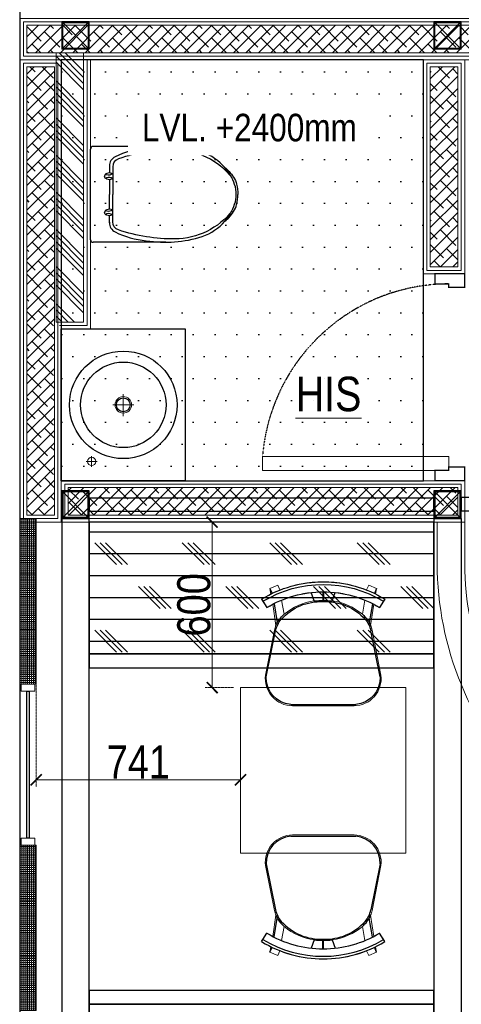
# Model space of a CAD drawing. Header units: millimetres. Extents: x -106827 to 92813, y -35754 to 7831.
# Tile 136 of 150: x -3996 to -2394, y -19645 to -16076. Entities that reach past the tile are written whole.
import ezdxf
from ezdxf.xclip import XClip

# ---------------------------------------------------------------- set-up
doc = ezdxf.new("R2010")
doc.units = ezdxf.units.MM
doc.header["$XCLIPFRAME"] = 2
doc.header["$PDMODE"] = 35
doc.linetypes.add('General Arrangement Plan$0$( Hidden )', pattern=[0.375, 0.25, -0.125])
doc.linetypes.add('General Arrangement Plan$1$HIDDEN', pattern=[0.375, 0.25, -0.125])
for name, color, linetype in [('Elevation hatch', 7, 'Continuous'), ('General Arrangement Plan$1$ID-LOOSE2', 8, 'Continuous'), ('General Arrangement Plan$1$id-partition', 7, 'Continuous'), ('General Arrangement Plan$1$IDS-DOOR', 45, 'Continuous'), ('IFF-35 HEAVY', 100, 'Continuous'), ('L2', 250, 'Continuous'), ('M-HVAC-INSULATION', 7, 'Continuous')]:
    doc.layers.add(name, color=color, linetype=linetype)
for name, color, linetype, lineweight in [('General Arrangement Plan$0$DIM', 7, 'Continuous', 13), ('General Arrangement Plan$1$A-HATCH', 15, 'Continuous', 0), ('General Arrangement Plan$1$A-PARTITION', 23, 'Continuous', 9), ('General Arrangement Plan$1$Finishes', 5, 'Continuous', 13), ('General Arrangement Plan$1$FURN', 252, 'Continuous', 5), ('General Arrangement Plan$1$glass partition', 132, 'Continuous', 0), ('General Arrangement Plan$1$TXT', 6, 'Continuous', 20), ('General Arrangement Plan$1$WALL NEW', 6, 'Continuous', 13), ('TEXT', 7, 'Continuous', 5)]:
    doc.layers.add(name, color=color, linetype=linetype, lineweight=lineweight)
doc.layers.add('General Arrangement Plan$1$MS', color=7, linetype='Continuous', lineweight=0, true_color=0x3c5977)
doc.styles.add('General Arrangement Plan$1$Standard', font='ARIALN.TTF')
doc.styles.get("Standard").update_dxf_attribs({"font": 'ARIALN.TTF'})
doc.dimstyles.new('General Arrangement Plan$1$TFS-Dim', dxfattribs={"dimtxt": 120, "dimasz": 40, "dimexe": 25, "dimexo": 25, "dimgap": 4.5, "dimtad": 1, "dimdec": 0, "dimzin": 0, "dimdsep": 46, "dimtxsty": 'General Arrangement Plan$1$Standard', "dimblk": 'General Arrangement Plan$1$_ArchTick', "dimcen": 0.09, "dimdle": 2, "dimclrd": 256, "dimclre": 8, "dimadec": 0, "dimazin": 0, "dimtfac": 1, "dimtdec": 0, "dimtofl": 0, "dimtmove": 1, "dimatfit": 3, "dimfxl": 1, "dimtolj": 1, "dimtzin": 0, "dimlwd": -1, "dimlwe": -1, "dimarcsym": 0})
pattern_1 = [(0, (-27179.21, -19598.95), (0, 79.375), []), (135, (-27139.52, -19638.64), (-158.75, -158.75), [112.2532, -112.2532]), (135, (-27119.68, -19638.64), (-158.75, -158.75), [112.2532, -112.2532]), (135, (-27099.83, -19638.64), (-158.75, -158.75), [112.2532, -112.2532])]

# ---------------------------------------------------------------- blocks, each defined once
blk = doc.blocks.new('General Arrangement Plan$1$A$C08D46EED')
at = {"lineweight": 0}
for p, q in [((-523.2, 710.2), (-440.8, 609.6)), ((-1219.8, 140, 0), (-1137.4, 39.4))]:
    blk.add_line(p, q, dxfattribs=at)
at = {"linetype": 'Continuous', "lineweight": 0, "const_width": 6}
blk.add_lwpolyline([(-440.8, 609.6), (-523.2, 710.2), (-569.6, 672.2), (-525.3, 618), (-513.6, 627.5), (-475.6, 581.1)], close=True, dxfattribs=at)
blk.add_lwpolyline([(-440.8, 609.6), (-523.2, 710.2), (-569.6, 672.2), (-525.3, 618), (-513.6, 627.5), (-475.6, 581.1)], close=True, dxfattribs=at)
at = {"lineweight": 0}
blk.add_lwpolyline([(-513.6, 627.5), (-560.1, 589.5), (-46.4, -38), (0, 0)], close=True, dxfattribs=at)
blk.add_lwpolyline([(-513.6, 627.5), (-560.1, 589.5), (-46.4, -38), (0, 0)], close=True, dxfattribs=at)
at = {"linetype": 'Continuous', "lineweight": 0, "const_width": 6, "elevation": 0}
blk.add_lwpolyline([(-1138.2, 38.8), (-1220.6, 139.4), (-1174.1, 177.4), (-1129.8, 123.2), (-1141.4, 113.7), (-1103.4, 67.3)], close=True, dxfattribs=at)
blk.add_lwpolyline([(-1138.2, 38.8), (-1220.6, 139.4), (-1174.1, 177.4), (-1129.8, 123.2), (-1141.4, 113.7), (-1103.4, 67.3)], close=True, dxfattribs=at)
at = {"color": 8, "linetype": 'General Arrangement Plan$1$HIDDEN', "ltscale": 0.025}
blk.add_arc((-511.6, 632, 0), 815.6, 219.45, 304.7707, dxfattribs=at)
blk = doc.blocks.new('General Arrangement Plan$1$A$C180F00E5')
at = {"layer": 'General Arrangement Plan$1$ID-LOOSE2', "ltscale": 0.05}
for p, q in [((0.0334, 0.4698), (0.0422, 0.4499)), ((0.2137, 0.42), (0.2013, 0.454)), ((0.249, 0.4567), (0.249, 0.4217)), ((0.249, 0.4567), (0.249, 0.4217)), ((0.249, 0.4567), (0.249, 0.4217)), ((0.249, 0.4567), (0.249, 0.4217)), ((0.251, 0.4567), (0.251, 0.4217)), ((0.251, 0.4567), (0.251, 0.4217)), ((0.251, 0.4567), (0.251, 0.4217)), ((0.251, 0.4567), (0.251, 0.4217)), ((0.2863, 0.42), (0.2987, 0.454)), ((0.4666, 0.4698), (0.4578, 0.4499)), ((0, 0.4273), (0.0056, 0.4182)), ((0.0056, 0.4182), (0.0211, 0.3926)), ((0.0505, 0.4078), (0.0635, 0.3317)), ((0.4495, 0.4078), (0.4365, 0.3317)), ((0.4944, 0.4182), (0.4789, 0.3926)), ((0.5, 0.4273), (0.4944, 0.4182)), ((0.0191, 0.1124), (0.0568, 0.2987)), ((0.4809, 0.1124), (0.4432, 0.2987)), ((0.3817, 0), (0.1183, 0))]:
    blk.add_line(p, q, dxfattribs=at)
for centre, radius, start, end in [((0.25, 0.0159), 0.4814, 90, 121.2845), ((0.25, 0.0159), 0.4707, 58.7155, 121.2845), ((0.25, 0.0159), 0.4814, 58.7155, 90), ((0.25, 0.0159), 0.4408, 90, 121.2845), ((0.25, 0.0159), 0.4408, 58.7155, 90), ((0.2398, 0.2036), 0.2135, 87.2356, 138.4785), ((0.24, 0.1996), 0.2218, 87.4171, 96.8127), ((0.2602, 0.2036), 0.2135, 41.5215, 92.7644), ((0.2602, 0.2036), 0.2135, 92.7472, 92.7644), ((0.26, 0.1996), 0.2218, 83.1873, 92.5829), ((0.2398, 0.2036), 0.2135, 87.2356, 87.2528), ((0.1674, 0.2748), 0.1186, 130.1141, 157.4138), ((0.3326, 0.2748), 0.1186, 22.5862, 49.8859), ((0.1548, 0.2789), 0.1, 138.4785, 168.5607), ((0.3452, 0.2789), 0.1, 11.4393, 41.5215), ((0.1266, 0.1074), 0.1077, 177.3178, 265.5501), ((0.3734, 0.1074), 0.1077, 274.4499, 2.6822)]:
    blk.add_arc(centre, radius, start, end, dxfattribs=at)
blk = doc.blocks.new('General Arrangement Plan$1$ghg')
at = {"layer": 'General Arrangement Plan$1$FURN', "ltscale": 1000}
for points in [[(4414156.4, -494204.2), (4414156.4, -493980.8, -0.451699), (4414267.2, -493883.2), (4414430.3, -493915.5, -0.04991), (4414447.4, -493920.7), (4414524, -493909.1, 0.015491), (4414512, -493887.8), (4414543, -493869), (4414543, -493869, -0.022121), (4414561.3, -493902.3), (4414581, -493898.8), (4414593.7, -493927.4), (4414575.9, -493935.3, -0.093712), (4414575.9, -493935.3, -0.189086), (4414575.9, -494249.7), (4414593.7, -494257.6), (4414581, -494286.2), (4414561.3, -494282.7, -0.022121), (4414543, -494316.1), (4414543, -494316.1), (4414512, -494297.2, 0.015491), (4414524, -494275.9), (4414447.4, -494264.3, -0.04991), (4414430.3, -494269.5), (4414267.2, -494301.8, -0.451699), (4414156.4, -494204.2)], [(4414566.9, -494048.9), (4414536.4, -494060, 0.145154), (4414487.7, -493950.3), (4414539.2, -493941.6, -0.070666), (4414566.9, -494048.9)], [(4414566.9, -494136.1), (4414536.4, -494125, -0.145154), (4414487.7, -494234.7), (4414539.2, -494243.5, 0.070666), (4414566.9, -494136.1)]]:
    blk.add_lwpolyline(points, format="xyb", close=True, dxfattribs=at)
at = {"layer": 'General Arrangement Plan$1$FURN', "ltscale": 1000, "xscale": 894.2026233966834, "yscale": 894.2026233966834, "zscale": 894.2026233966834, "rotation": 270}
blk.add_blockref('General Arrangement Plan$1$A$C180F00E5', (4414160.9, -493869), dxfattribs=at)
blk = doc.blocks.new('General Arrangement Plan$1$_ArchTick')
at = {"color": 0, "linetype": 'ByBlock', "const_width": 0.15}
blk.add_lwpolyline([(-0.5, -0.5), (0.5, 0.5)], dxfattribs=at)
blk = doc.blocks.new('*D271')
at = {"layer": 'Defpoints', "color": 0}
for p in [(108.3, 10747.8), (849.7, 10335.4), (108.3, 10300.9)]:
    blk.add_point(p, dxfattribs=at)
at = {"layer": 'General Arrangement Plan$0$DIM', "color": 8, "linetype": 'General Arrangement Plan$0$( Hidden )'}
for p, q in [((108.3, 10722.8), (108.3, 10275.9)), ((849.7, 10310.4), (849.7, 10275.9))]:
    blk.add_line(p, q, dxfattribs=at)
at = {"layer": 'General Arrangement Plan$0$DIM', "color": 8}
blk.add_line((851.7, 10300.9), (106.3, 10300.9), dxfattribs=at)
at = {"layer": 'General Arrangement Plan$0$DIM', "color": 8, "xscale": 40, "yscale": 40, "zscale": 40, "rotation": 180}
blk.add_blockref('General Arrangement Plan$1$_ArchTick', (108.3, 10300.9), dxfattribs=at)
at = {"layer": 'General Arrangement Plan$0$DIM', "color": 8, "xscale": 40, "yscale": 40, "zscale": 40}
blk.add_blockref('General Arrangement Plan$1$_ArchTick', (849.7, 10300.9), dxfattribs=at)
at = {"layer": 'General Arrangement Plan$0$DIM', "color": 0, "insert": (479, 10365.7), "char_height": 120, "attachment_point": 5, "style": 'General Arrangement Plan$1$Standard'}
blk.add_mtext('\\A1;741', dxfattribs=at)
blk = doc.blocks.new('*D263')
at = {"layer": 'Defpoints', "color": 0}
for p in [(746.5, 11235.3), (849.7, 11235.3), (849.7, 10635.4)]:
    blk.add_point(p, dxfattribs=at)
at = {"layer": 'General Arrangement Plan$0$DIM', "color": 8, "linetype": 'General Arrangement Plan$0$( Hidden )'}
for p, q in [((824.7, 11235.3), (721.5, 11235.3)), ((824.7, 10635.4), (721.5, 10635.4))]:
    blk.add_line(p, q, dxfattribs=at)
at = {"layer": 'General Arrangement Plan$0$DIM', "color": 8}
blk.add_line((746.5, 10633.4), (746.5, 11237.3), dxfattribs=at)
at = {"layer": 'General Arrangement Plan$0$DIM', "color": 8, "xscale": 40, "yscale": 40, "zscale": 40}
for p, rotation in [((746.5, 11235.3), 90), ((746.5, 10635.4), 270)]:
    blk.add_blockref('General Arrangement Plan$1$_ArchTick', p, dxfattribs=dict(at, rotation=rotation))
at = {"layer": 'General Arrangement Plan$0$DIM', "color": 0, "insert": (680.8, 10935.4), "char_height": 120, "attachment_point": 5, "rotation": 90, "style": 'General Arrangement Plan$1$Standard'}
blk.add_mtext('\\A1;600', dxfattribs=at)
blk = doc.blocks.new('B2')
at = {"color": 7}
for points in [[(-171.9, 0), (171.9, 0)], [(-181.9, -285.5), (-181.9, -10)], [(181.9, -285.5), (181.9, -10)], [(-107.8, -72.1), (-81.7, -72.5)], [(-78.1, -84.4), (-81.7, -72.5)], [(-59.2, -84.4), (-55.6, -72.5)], [(-55.6, -72.5), (0, -72.5)], [(55.6, -72.5), (0, -72.5)], [(59.2, -84.4), (55.6, -72.5)], [(78.1, -84.4), (81.7, -72.5)], [(107.8, -72.1), (81.7, -72.5)]]:
    blk.add_lwpolyline(points, dxfattribs=at)
for points in [[(-105.3, -72.1), (-107.8, -72.1, 0.290717), (-142.6, -93.4, 0.092282), (-175.7, -212, 0.123133), (-159.3, -424.5, 0.135146), (-101.5, -510.7, 0.083289)], [(-81.7, -72.5, 0.000902), (-79.1, -61.6, -0.347242), (-68.7, -53.4)], [(-78.1, -84.4, 0.244892), (-74.1, -60.9, 0.378206), (-78.1, -58.9, -0.178567)], [(-55.6, -72.5, -0.000902), (-58.2, -61.6, 0.347242), (-68.7, -53.4)], [(-59.2, -84.4, -0.244892), (-63.2, -60.9, -0.378206), (-59.3, -58.9, 0.178567)], [(55.6, -72.5, 0.000902), (58.2, -61.6, -0.347242), (68.7, -53.4)], [(59.2, -84.4, 0.244892), (63.2, -60.9, 0.378206), (59.3, -58.9, -0.178567)], [(81.7, -72.5, -0.000902), (79.1, -61.6, 0.347242), (68.7, -53.4)], [(78.1, -84.4, -0.244892), (74.1, -60.9, -0.378206), (78.1, -58.9, 0.178567)], [(101.5, -510.7, 0.135146), (159.3, -424.5, 0.123133), (175.7, -212, 0.092282), (142.6, -93.4, 0.290717), (107.8, -72.1)], [(-62.2, -538.4, -0.226694), (-169, -320.8, -0.083906), (-135, -106.2, -0.3229), (-104.6, -84.4), (0, -84.4)], [(62.2, -538.4, 0.226694), (169, -320.8, 0.083906), (135, -106.2, 0.3229), (104.6, -84.4), (0, -84.4)], [(-101.5, -510.7, 0.095376), (-37.4, -547.5, 0.083289), (0, -553.7, 0.083289), (37.4, -547.5, 0.095376), (101.5, -510.7, 0.123133)], [(-101.5, -510.7, 0.016905), (-87.4, -526.1, 0.130768), (-38.7, -554.9, 0.071655), (0, -560, 0.449001)], [(101.5, -510.7, -0.016905), (87.4, -526.1, -0.130768), (38.7, -554.9, -0.071655), (0, -560, -0.449001)]]:
    blk.add_lwpolyline(points, format="xyb", dxfattribs=at)
for centre, start, end in [((171.9, -10), 0, 90), ((-171.9, -10), 90, 180)]:
    blk.add_arc(centre, 10, start, end, dxfattribs=at)
blk = doc.blocks.new('General Arrangement Plan$1$Waschtisch - Konsole LOOP 550x450 D390')
at = {"lineweight": 25}
for p, q in [((-550, -450), (-550, 0)), ((-550, 0), (0, 0)), ((0, 0), (0, -450)), ((0, -450), (-550, -450))]:
    blk.add_line(p, q, dxfattribs=at)
at = {"lineweight": 5}
for p, q in [((-480, -130.1), (-480, -90.2)), ((-499.4, -110), (-460.4, -110)), ((-275, -263), (-275, -187.1)), ((-315.5, -225), (-236.5, -225))]:
    blk.add_line(p, q, dxfattribs=at)
at = {"lineweight": 25}
for radius in [195, 155, 25]:
    blk.add_circle((-275, -225), radius, dxfattribs=at)
at = {"lineweight": 5}
for centre, radius in [((-480, -110), 15), ((-275, -225), 30)]:
    blk.add_circle(centre, radius, dxfattribs=at)
blk = doc.blocks.new('General Arrangement Plan$1$A$C0642dd72')
at = {"layer": 'General Arrangement Plan$1$MS', "ltscale": 10}
for p, q in [((0, 11925.6), (100, 12025.6)), ((100, 11925.6), (0, 12025.6)), ((1350.1, 11925.6), (1450.1, 12025.6)), ((1450.1, 11925.6), (1350.1, 12025.6)), ((0, 10224.7), (100, 10324.7)), ((100, 10224.7), (0, 10324.7)), ((1350.1, 10224.7), (1450.1, 10324.7)), ((1450.1, 10224.7), (1350.1, 10324.7))]:
    blk.add_line(p, q, dxfattribs=at)
for points in [[(0, 11925.6), (100, 11925.6), (100, 12025.6), (0, 12025.6)], [(4, 11929.6), (96, 11929.6), (96, 12021.6), (4, 12021.6)], [(1350.1, 11925.6), (1450.1, 11925.6), (1450.1, 12025.6), (1350.1, 12025.6)], [(1354.1, 11929.6), (1446.1, 11929.6), (1446.1, 12021.6), (1354.1, 12021.6)], [(0, 10224.7), (100, 10224.7), (100, 10324.7), (0, 10324.7)], [(4, 10228.7), (96, 10228.7), (96, 10320.7), (4, 10320.7)], [(1350.1, 10224.7), (1450.1, 10224.7), (1450.1, 10324.7), (1350.1, 10324.7)], [(1354.1, 10228.7), (1446.1, 10228.7), (1446.1, 10320.7), (1354.1, 10320.7)]]:
    blk.add_lwpolyline(points, close=True, dxfattribs=at)
blk = doc.blocks.new('A$C03659140')
at = {"ltscale": 10}
for p, q in [((0, 10224.7), (100, 10324.7)), ((100, 10224.7), (0, 10324.7)), ((1350.1, 10224.7), (1450.1, 10324.7)), ((1450.1, 10224.7), (1350.1, 10324.7))]:
    blk.add_line(p, q, dxfattribs=at)
at = {"color": 4, "ltscale": 10}
for points in [[(0, 10224.7), (100, 10224.7), (100, 10324.7), (0, 10324.7)], [(4, 10228.7), (96, 10228.7), (96, 10320.7), (4, 10320.7)], [(1350.1, 10224.7), (1450.1, 10224.7), (1450.1, 10324.7), (1350.1, 10324.7)], [(1354.1, 10228.7), (1446.1, 10228.7), (1446.1, 10320.7), (1354.1, 10320.7)]]:
    blk.add_lwpolyline(points, close=True, dxfattribs=at)
at = {"color": 6, "ltscale": 10}
for points in [[(100, 10250.7), (1350.1, 10250.7), (1350.1, 10298.7), (100, 10298.7)], [(1450.1, 10252.3), (2899.7, 10252.2), (2899.7, 10300.2), (1450.1, 10300.3)]]:
    blk.add_lwpolyline(points, close=True, dxfattribs=at)
at = {"color": 3, "ltscale": 10}
for points in [[(99.9, 5442), (100, 10224.7), (0, 10224.7), (-0.1, 5442)], [(1450.1, 5441.9), (1450.3, 10224.7), (1350.3, 10224.7), (1350.1, 5441.9)]]:
    blk.add_lwpolyline(points, close=True, dxfattribs=at)
at = {"color": 30, "ltscale": 10}
for points in [[(100, 9683.5), (1350.1, 9683.4), (1350.1, 9733.4), (100, 9733.5)], [(100, 8463.5), (1350.1, 8463.4), (1350.1, 8513.4), (100, 8513.5)]]:
    blk.add_lwpolyline(points, close=True, dxfattribs=at)
blk = doc.blocks.new('General Arrangement Plan')
at = {"layer": 'General Arrangement Plan$1$A-HATCH', "lineweight": -2, "true_color": 0x939598}
h = blk.add_hatch(dxfattribs=at)
h.set_pattern_fill('ANSI38', color=252, scale=10, angle=180)
h.paths.add_polyline_path([(74.3, 13036.2), (3075.4, 13036.2), (3075.4, 12936.2), (74.3, 12936.2)])
h = blk.add_hatch(dxfattribs=at)
h.set_pattern_fill('ANSI34', color=252, scale=5, angle=90)
h.set_pattern_definition([(135, (13302.88, 8630.57), (-67.3519, -67.3519), []), (135, (13302.88, 8653.02), (-67.3519, -67.3519), []), (135, (13302.88, 8675.47), (-67.3519, -67.3519), []), (135, (13302.88, 8697.92), (-67.3519, -67.3519), [])])
h.paths.add_polyline_path([(180.3, 12936.2), (180.3, 11960.3), (280.3, 11960.3), (280.3, 12936.2)])
h = blk.add_hatch(dxfattribs=at)
h.set_pattern_fill('ANSI38', color=252, scale=10, angle=180)
h.paths.add_polyline_path([(174.3, 12886.2), (174.3, 11260.3), (74.3, 11260.3), (74.3, 12886.2)])
h = blk.add_hatch(dxfattribs=at)
h.set_pattern_fill('ANSI38', color=252, scale=10, angle=180)
h.paths.add_polyline_path([(1638.3, 12160.3), (1638.3, 12886.2), (1538.3, 12886.2), (1538.3, 12160.3)])
h = blk.add_hatch(dxfattribs=at)
h.set_pattern_fill('ANSI38', color=252, scale=10, angle=180)
h.paths.add_polyline_path([(1638.3, 11260.3), (224.3, 11260.3), (224.3, 11360.3), (1638.3, 11360.3)])
at = {"layer": 'General Arrangement Plan$1$glass partition'}
h = blk.add_hatch(dxfattribs=at)
h.set_pattern_fill('ANGLE', color=1)
h.set_pattern_definition([(0, (-532654.8485, -105977.253), (0, 6.985), [5.08, -1.905]), (90, (-532654.8485, -105977.253), (-6.985, 4e-16), [5.08, -1.905])])
h.paths.add_polyline_path([(48.3, 11047.8), (108.3, 11047.8), (108.3, 11247.8), (48.3, 11247.8)])
h = blk.add_hatch(dxfattribs=at)
h.set_pattern_fill('ANGLE', color=1)
h.set_pattern_definition([(0, (-532654.8485, -106177.253), (0, 6.985), [5.08, -1.905]), (90, (-532654.8485, -106177.253), (-6.985, 4e-16), [5.08, -1.905])])
h.paths.add_polyline_path([(48.3, 10847.8), (108.3, 10847.8), (108.3, 11047.8), (48.3, 11047.8)])
h = blk.add_hatch(dxfattribs=at)
h.set_pattern_fill('ANGLE', color=1)
h.set_pattern_definition([(0, (-532654.8485, -106377.253), (0, 6.985), [5.08, -1.905]), (90, (-532654.8485, -106377.253), (-6.985, 4e-16), [5.08, -1.905])])
h.paths.add_polyline_path([(48.3, 10647.8), (108.3, 10647.8), (108.3, 10847.8), (48.3, 10847.8)])
h = blk.add_hatch(dxfattribs=at)
h.set_pattern_fill('ANGLE', color=1)
h.set_pattern_definition([(0, (-532654.8485, -107160.341), (0, 6.985), [5.08, -1.905]), (90, (-532654.8485, -107160.341), (-6.985, 4e-16), [5.08, -1.905])])
h.paths.add_polyline_path([(48.3, 9864.8), (108.3, 9864.8), (108.3, 10064.8), (48.3, 10064.8)])
h = blk.add_hatch(dxfattribs=at)
h.set_pattern_fill('ANGLE', color=1)
h.set_pattern_definition([(0, (-532654.8485, -107360.341), (0, 6.985), [5.08, -1.905]), (90, (-532654.8485, -107360.341), (-6.985, 4e-16), [5.08, -1.905])])
h.paths.add_polyline_path([(48.3, 9664.8), (108.3, 9664.8), (108.3, 9864.8), (48.3, 9864.8)])
h = blk.add_hatch(dxfattribs=at)
h.set_pattern_fill('ANGLE', color=1)
h.set_pattern_definition([(0, (-532654.8485, -107560.341), (0, 6.985), [5.08, -1.905]), (90, (-532654.8485, -107560.341), (-6.985, 4e-16), [5.08, -1.905])])
h.paths.add_polyline_path([(48.3, 9464.8), (108.3, 9464.8), (108.3, 9664.8), (48.3, 9664.8)])
at = {"layer": 'General Arrangement Plan$1$A-PARTITION', "ltscale": 10}
blk.add_lwpolyline([(1663.3, 11235.3), (1663.3, 11085.3, 0.414214), (2713.3, 10035.3), (3158.8, 10035.3), (3158.8, 9935.3), (2713.3, 9935.3, -0.414214), (1563.3, 11085.3), (1563.3, 11235.3)], format="xyb", dxfattribs=at)
at = {"layer": 'General Arrangement Plan$1$Finishes'}
for points in [[(49.3, 13061.2), (3100.4, 13061.2), (3100.4, 12911.2), (49.3, 12911.2)], [(199.3, 12911.2), (199.3, 11235.3), (49.3, 11235.3), (49.3, 12911.2)], [(1663.3, 12135.3), (1663.3, 12911.2), (1513.3, 12911.2), (1513.3, 12135.3)], [(1663.3, 11235.3), (199.3, 11235.3), (199.3, 11385.3), (1663.3, 11385.3)]]:
    blk.add_lwpolyline(points, close=True, dxfattribs=at)
blk.add_lwpolyline([(205.3, 11935.3), (305.3, 11935.3), (305.3, 12911.2)], dxfattribs=at)
at = {"layer": 'General Arrangement Plan$1$FURN', "color": 7}
blk.add_lwpolyline([(1449.7, 10035.4), (849.7, 10035.4), (849.7, 10635.4), (1449.7, 10635.4)], close=True, dxfattribs=at)
at = {"layer": 'General Arrangement Plan$1$glass partition', "color": 1}
for points in [[(48.3, 11047.8), (108.3, 11047.8), (108.3, 11247.8), (48.3, 11247.8)], [(48.3, 10847.8), (108.3, 10847.8), (108.3, 11047.8), (48.3, 11047.8)], [(48.3, 10647.8), (108.3, 10647.8), (108.3, 10847.8), (48.3, 10847.8)], [(53.3, 10647.8), (103.3, 10647.8), (103.3, 10622.8), (53.3, 10622.8)], [(53.3, 10089.8), (103.3, 10089.8), (103.3, 10064.8), (53.3, 10064.8)], [(48.3, 9864.8), (108.3, 9864.8), (108.3, 10064.8), (48.3, 10064.8)], [(48.3, 9664.8), (108.3, 9664.8), (108.3, 9864.8), (48.3, 9864.8)], [(48.3, 9464.8), (108.3, 9464.8), (108.3, 9664.8), (48.3, 9664.8)]]:
    blk.add_lwpolyline(points, close=True, dxfattribs=at)
at = {"layer": 'General Arrangement Plan$1$id-partition', "color": 4}
blk.add_lwpolyline([(74.1, 10089.8), (74.1, 10622.8), (82.5, 10622.8), (82.5, 10089.8)], close=True, dxfattribs=at)
at = {"layer": 'General Arrangement Plan$1$WALL NEW'}
for points in [[(61.8, 13048.7), (3087.9, 13048.7), (3087.9, 12923.7), (61.8, 12923.7)], [(74.3, 13036.2), (3075.4, 13036.2), (3075.4, 12936.2), (74.3, 12936.2)], [(180.3, 12936.2), (180.3, 11960.3), (280.3, 11960.3), (280.3, 12936.2)], [(186.8, 12898.7), (186.8, 11247.8), (61.8, 11247.8), (61.8, 12898.7)], [(174.3, 12886.2), (174.3, 11260.3), (74.3, 11260.3), (74.3, 12886.2)], [(1650.8, 12147.8), (1650.8, 12898.7), (1525.8, 12898.7), (1525.8, 12147.8)], [(1638.3, 12160.3), (1638.3, 12886.2), (1538.3, 12886.2), (1538.3, 12160.3)], [(1650.8, 11247.8), (211.8, 11247.8), (211.8, 11372.8), (1650.8, 11372.8)], [(1638.3, 11260.3), (224.3, 11260.3), (224.3, 11360.3), (1638.3, 11360.3)]]:
    blk.add_lwpolyline(points, close=True, dxfattribs=at)
blk.add_lwpolyline([(192.8, 11947.8), (292.8, 11947.8), (292.8, 12911.2)], dxfattribs=at)
at = {"layer": 'General Arrangement Plan$1$FURN', "color": 7, "xscale": -1, "rotation": 270}
blk.add_blockref('General Arrangement Plan$1$ghg', (495242.2, -4403586.7), dxfattribs=at)
at = {"layer": 'General Arrangement Plan$1$FURN', "color": 7, "rotation": 270}
blk.add_blockref('General Arrangement Plan$1$ghg', (495242.2, 4424257.5), dxfattribs=at)
at = {"layer": 'General Arrangement Plan$1$IDS-DOOR', "color": 1, "xscale": 0.8330996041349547, "yscale": 0.8330996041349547, "zscale": 0.8330996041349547, "rotation": 230.6991735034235}
blk.add_blockref('General Arrangement Plan$1$A$C08D46EED', (929.4, 11422.8), dxfattribs=at)
at = {"layer": 'General Arrangement Plan$1$MS', "ltscale": 10}
blk.add_blockref('General Arrangement Plan$1$A$C0642dd72', (200.7, 1023.9), dxfattribs=at)
at = {"layer": 'L2', "xscale": 0.9553454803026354, "yscale": 0.9553454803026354, "zscale": 0.9553454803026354, "rotation": 90}
blk.add_blockref('B2', (305.3, 12423.3), dxfattribs=at)
at = {"layer": 'L2', "rotation": 90.00000000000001}
blk.add_blockref('General Arrangement Plan$1$Waschtisch - Konsole LOOP 550x450 D390', (199.3, 11935.3), dxfattribs=at)
at = {"layer": 'General Arrangement Plan$1$TXT', "insert": (1168.8, 11699), "char_height": 125, "width": 2265.161, "attachment_point": 5, "style": 'General Arrangement Plan$1$Standard'}
blk.add_mtext('{\\LHIS }', dxfattribs=at)
at = {"layer": 'General Arrangement Plan$0$DIM', "color": 9, "true_color": 0xc7c8ca}
dim = blk.add_linear_dim(base=(746.5, 11235.3), p1=(849.7, 10635.4), p2=(849.7, 11235.3), angle=90, dimstyle='General Arrangement Plan$1$TFS-Dim', override={"dimclrd": 8}, dxfattribs=at)
dim.commit()
dim.dimension.update_dxf_attribs({"geometry": '*D263', "text_midpoint": (680.8, 10935.4)})
dim = blk.add_linear_dim(base=(108.3, 10300.9), p1=(849.7, 10335.4), p2=(108.3, 10747.8), dimstyle='General Arrangement Plan$1$TFS-Dim', override={"dimclrd": 8}, dxfattribs=at)
dim.commit()
dim.dimension.update_dxf_attribs({"geometry": '*D271', "text_midpoint": (479, 10365.7)})

msp = doc.modelspace()

# ---------------------------------------------------------------- block references
at = {"color": 7}
ref = msp.add_blockref('General Arrangement Plan', (-4044.3, -29132.4), dxfattribs=at)
XClip(ref).set_block_clipping_path([(48.7190010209, -107.5186207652), (15251.6043912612, 15253.5715002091)])

# ---------------------------------------------------------------- next in the draw order: hatches: boundary and pattern name
at = {"layer": 'Elevation hatch', "true_color": 0x939598}
h = msp.add_hatch(dxfattribs=at)
h.set_pattern_fill('CORK', color=252, scale=25)
h.set_pattern_definition(pattern_1)
h.paths.add_polyline_path([(-3743.6, -18375), (-2493.3, -18375), (-2493.3, -17897), (-3743.6, -17897)])
h = msp.add_hatch(dxfattribs=at)
h.set_pattern_fill('CORK', color=252, scale=25)
h.set_pattern_definition(pattern_1)
h.paths.add_polyline_path([(-3743.6, -20815), (-2493.5, -20815), (-2493.5, -19645), (-3743.6, -19645)])
at = {"layer": 'M-HVAC-INSULATION'}
h = msp.add_hatch(dxfattribs=at)
h.set_pattern_fill('DOTS', scale=50)
h.set_pattern_definition([(0, (-27179.21, -19598.95), (39.6875, 79.375), [0, -79.375])])
h.paths.add_polyline_path([(-3845, -17747), (-2531, -17747), (-2531, -16221.1), (-3845, -16221.1)])

# ---------------------------------------------------------------- next in the draw order: linework, layer by layer
at = {"color": 7}
for points in [[(-3743.6, -18375), (-2493.3, -18375), (-2493.3, -17897), (-3743.6, -17897)], [(-3743.6, -20815), (-2493.5, -20815), (-2493.5, -19645), (-3743.6, -19645)]]:
    msp.add_lwpolyline(points, close=True, dxfattribs=at)
at = {"layer": 'IFF-35 HEAVY', "ltscale": 100}
msp.add_lwpolyline([(-3845, -17747), (-2531, -17747), (-2531, -16221.1), (-3845, -16221.1)], close=True, dxfattribs=at)

# ---------------------------------------------------------------- next in the draw order: block references
at = {"color": 7}
msp.add_blockref('A$C03659140', (-3843.6, -28108.5), dxfattribs=at)

# ---------------------------------------------------------------- next in the draw order: texts
at = {"layer": 'TEXT', "color": 7, "insert": (-3552.5, -16417), "char_height": 100, "width": 776.281, "attachment_point": 1, "bg_fill": 3, "box_fill_scale": 1.5, "bg_fill_color": 256, "bg_fill_transparency": 0}
msp.add_mtext('LVL. +2400mm', dxfattribs=at)

doc.saveas('drawing.dxf')
